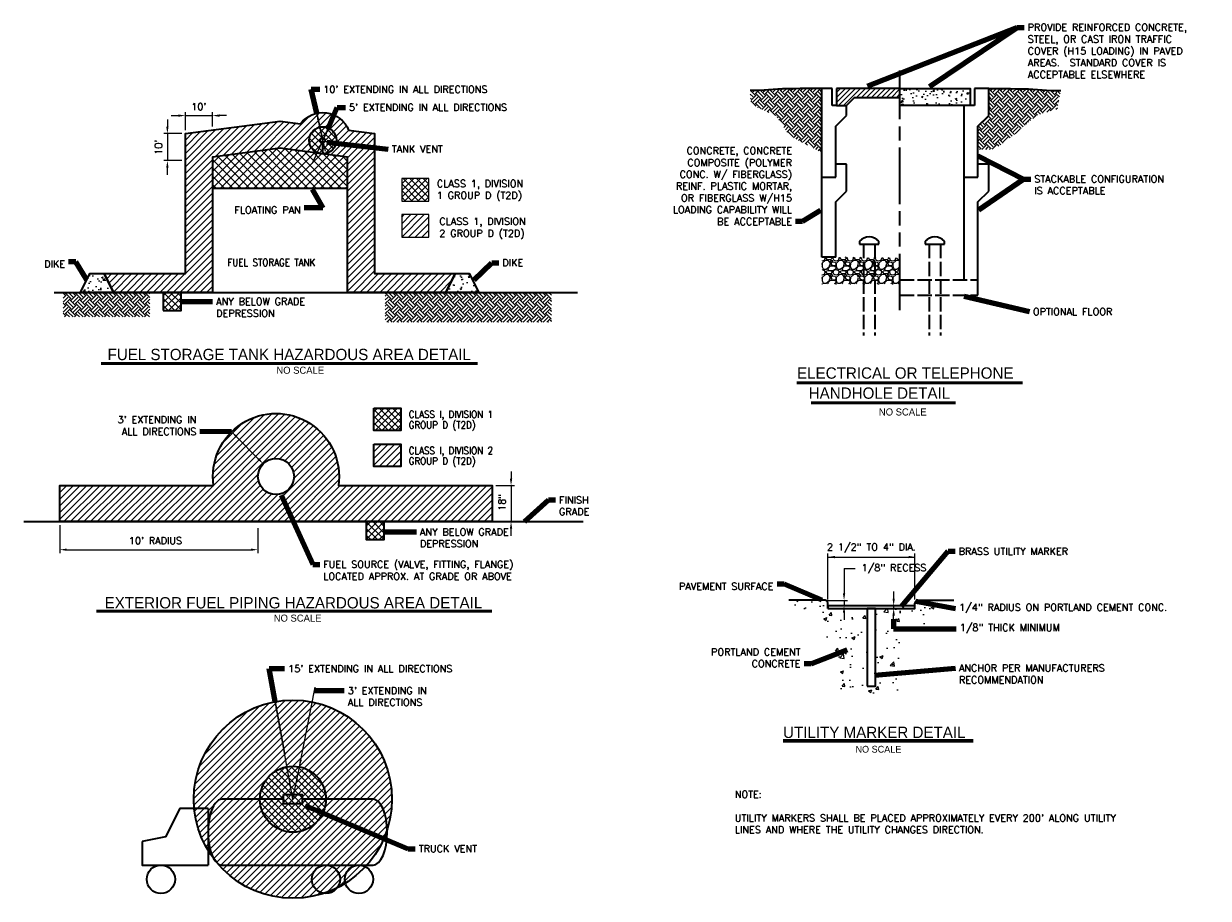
# Model space of a CAD drawing. Extents: x -193 to 792, y -125 to 171.
# Tile 2 of 4: x -193 to 58, y -16 to 170. Entities that reach past the tile are written whole.
import ezdxf
from ezdxf.enums import TextEntityAlignment as Align

# ---------------------------------------------------------------- set-up
doc = ezdxf.new("R2010")
doc.units = 0
doc.header["$MEASUREMENT"] = 0
doc.linetypes.add('ACAD_ISO02W100', pattern=[15, 12, -3])
doc.linetypes.add('ACAD_ISO09W100', pattern=[45, 24, -3, 6, -3, 6, -3])
doc.layers.get('Defpoints').update_dxf_attribs({"lineweight": 18})
for name, color, linetype, lineweight in [('E-Anno-Dims', 33, 'Continuous', 25), ('E-Anno-Patt', 152, 'Continuous', 18), ('E-Anno-Text', 53, 'Continuous', 25), ('E-Detl-Grph', 33, 'Continuous', 35)]:
    doc.layers.add(name, color=color, linetype=linetype, lineweight=lineweight)
doc.styles.add('NOTES', font='romans.shx')
doc.styles.add('Style-CHAR_FAST_FONT', font='CHAR_FAST_FONT.shx')
doc.styles.add('Style-FANCY', font='FANCY.shx')
doc.styles.add('Text', font='txt', dxfattribs={"height": 0.125})
doc.dimstyles.new('EARCH', dxfattribs={"dimtxt": 0.125, "dimasz": 0.125, "dimexe": 0.0625, "dimexo": 0.0625, "dimgap": 0.0625, "dimtad": 1, "dimdec": 4, "dimzin": 3, "dimdsep": 46, "dimlunit": 4, "dimtxsty": 'NOTES', "dimcen": 0.09, "dimclrd": 256, "dimclre": 256, "dimadec": 0, "dimazin": 0, "dimtfac": 0.75, "dimtdec": 4, "dimtmove": 1, "dimatfit": 3, "dimfxl": 0, "dimfrac": 1, "dimtolj": 1, "dimtzin": 3, "dimlwd": 18, "dimlwe": 18, "dimarcsym": 0})
pattern_1 = [(45, (0, 0), (2e-16, 2.12132), [1.5, -1.5]), (45, (-0.3977, 0.3977), (2e-16, 2.12132), [1.5, -1.5]), (45, (-0.7955, 0.7955), (2e-16, 2.12132), [1.5, -1.5]), (135, (-0.7955, 1.0607), (-2.12132, 4e-16), [1.5, -1.5]), (135, (-0.3977, 1.4584), (-2.12132, 4e-16), [1.5, -1.5]), (135, (1e-16, 1.8562), (-2.12132, 4e-16), [1.5, -1.5])]
pattern_2 = [(50, (0, 0), (3.5863, -0.31376), [0.375, -4.125]), (355, (0, 0), (-0.693757, 3.76096), [0.3, -3.3]), (100.4514, (0.299, -0.026), (2.892547, 3.4472), [0.3187, -3.50571]), (46.1842, (0, 1), (5.336205, -0.827595), [0.5625, -6.1875]), (96.6356, (0.4447, 0.931), (4.67331, 4.87059), [0.47805, -5.25856]), (351.1842, (0, 1), (4.67331, 4.87059), [0.45, -4.95]), (21, (0.5, 0.75), (2.984535, -2.013094), [0.375, -4.125]), (326, (0.5, 0.75), (1.216577, 3.62575), [0.3, -3.3]), (71.4514, (0.7487, 0.5822), (4.201113, 1.61265), [0.3187, -3.50571]), (37.5, (0, 0), (0.060799, 1.664469), [0, -3.26, 0, -3.35, 0, -3.3125]), (7.5, (0, 0), (1.315348, 1.972059), [0, -1.91, 0, -3.185, 0, -1.2625]), (327.5, (-1.115, 0), (2.669112, -0.112774), [0, -1.25, 0, -3.9, 0, -5.175]), (317.5, (-1.615, 0), (2.91593, 0.500525), [0, -1.625, 0, -2.59, 0, -3.675])]
pattern_3 = [(45, (0, 0), (-0.707107, 0.707107), []), (135, (0, 0), (-0.707107, -0.707107), [])]
pattern_4 = [(45, (0, 0), (-0.7071068, 0.7071068), [])]
pattern_5 = [(135, (0, 0), (-0.707107, -0.707107), [])]

# ---------------------------------------------------------------- blocks, each defined once
blk = doc.blocks.new('*D75')
at = {"layer": 'Defpoints'}
for p in [(-149.22, 83.19), (-149.22, 83.19), (-145.93, 79.89), (-142.51, 76.39)]:
    blk.add_point(p, dxfattribs=at)
at = {"layer": 'E-Anno-Dims', "lineweight": 18}
for p, q in [((-148.69, 83.72), (-148.69, 83.72)), ((-143.56, 77.46), (-148.17, 82.12)), ((-141.97, 76.92), (-141.97, 76.92))]:
    blk.add_line(p, q, dxfattribs=at)
at = {"layer": 'E-Anno-Dims', "lineweight": 18, "extrusion": (0, 0, -1)}
blk.add_solid([(148.34, 81.95), (149.22, 83.19), (147.99, 82.3)], dxfattribs=at)
at = {"layer": 'E-Anno-Dims', "lineweight": 18}
blk.add_solid([(-143.38, 77.63), (-142.51, 76.39), (-143.74, 77.28)], dxfattribs=at)
at = {"layer": 'E-Anno-Dims', "linetype": 'Continuous', "lineweight": 18, "insert": (-145.93, 79.89), "char_height": 1.5, "attachment_point": 5, "rotation": 314.6468, "style": 'Text'}
blk.add_mtext('\\Fromans.shx; ', dxfattribs=at)
blk = doc.blocks.new('*D95')
at = {"layer": 'Defpoints'}
for p in [(-8.79, 46.29), (-8.79, 45.72), (-8.78, 46.05), (-8.78, 45.72)]:
    blk.add_point(p, dxfattribs=at)
at = {"layer": 'E-Anno-Text', "lineweight": 18}
for p, q in [((-8.78, 49.29), (-8.78, 47.79)), ((-8.78, 46.29), (-8.78, 45.72)), ((-8.04, 46.29), (-8.03, 46.29)), ((-8.04, 45.72), (-8.03, 45.72)), ((-8.78, 42.72), (-8.78, 44.22))]:
    blk.add_line(p, q, dxfattribs=at)
blk.add_solid([(-8.53, 47.79), (-8.78, 46.29), (-9.03, 47.79)], dxfattribs=at)
at = {"layer": 'E-Anno-Text', "lineweight": 18, "extrusion": (0, 0, -1)}
blk.add_solid([(9.03, 44.22), (8.78, 45.72), (8.53, 44.22)], dxfattribs=at)
at = {"layer": 'E-Anno-Text', "linetype": 'Continuous', "lineweight": 18, "insert": (-10.53, 46.05), "char_height": 1.5, "attachment_point": 5, "rotation": 90, "style": 'Text'}
blk.add_mtext('\\Fromans.shx; ', dxfattribs=at)
blk = doc.blocks.new('*D96')
at = {"layer": 'E-Anno-Dims', "lineweight": 18}
for p, q in [((-134.85, 12.14), (-131.46, 29.02)), ((-136.22, 5.27), (-134.85, 12.14))]:
    blk.add_line(p, q, dxfattribs=at)
at = {"layer": 'E-Anno-Dims', "lineweight": 18, "extrusion": (0, 0, -1)}
blk.add_solid([(134.31, 13.56), (134.85, 12.14), (134.8, 13.66)], dxfattribs=at)
at = {"layer": 'E-Anno-Dims', "linetype": 'Continuous', "lineweight": 18, "insert": (-133.18, 29.36), "char_height": 1.5, "attachment_point": 4, "rotation": 78.6595, "style": 'Text'}
blk.add_mtext('\\Fromans.shx; ', dxfattribs=at)
blk = doc.blocks.new('*D97')
at = {"layer": 'E-Anno-Dims', "lineweight": 18}
for p, q in [((-136.22, 5.27), (-139.96, 25.96)), ((-139.96, 25.96), (-137.91, 14.65))]:
    blk.add_line(p, q, dxfattribs=at)
at = {"layer": 'E-Anno-Dims', "lineweight": 18, "extrusion": (0, 0, -1)}
blk.add_solid([(139.94, 24.44), (139.96, 25.96), (139.45, 24.53)], dxfattribs=at)
at = {"layer": 'E-Anno-Dims', "linetype": 'Continuous', "lineweight": 18, "insert": (-136.19, 14.96), "char_height": 1.5, "attachment_point": 4, "rotation": 280.2361, "style": 'Text'}
blk.add_mtext('\\Fromans.shx; ', dxfattribs=at)
blk = doc.blocks.new('*D99')
at = {"layer": 'E-Anno-Dims', "lineweight": 18}
for p, q in [((-128.68, 147.62), (-132.12, 140.11)), ((-129.88, 144.99), (-128.68, 147.62))]:
    blk.add_line(p, q, dxfattribs=at)
blk.add_solid([(-129.53, 146.36), (-128.68, 147.62), (-129.07, 146.16)], dxfattribs=at)
at = {"layer": 'E-Anno-Dims', "linetype": 'Continuous', "lineweight": 18, "insert": (-133.71, 140.83), "char_height": 1.5, "attachment_point": 4, "rotation": 65.4295, "style": 'Text'}
blk.add_mtext('\\Fromans.shx; ', dxfattribs=at)
blk = doc.blocks.new('*D100')
at = {"layer": 'E-Anno-Dims', "lineweight": 18}
for p, q in [((-129.88, 144.99), (-131.14, 150.75)), ((-131.14, 150.75), (-129.37, 142.68))]:
    blk.add_line(p, q, dxfattribs=at)
at = {"layer": 'E-Anno-Dims', "lineweight": 18, "extrusion": (0, 0, -1)}
blk.add_solid([(131.06, 149.23), (131.14, 150.75), (130.58, 149.34)], dxfattribs=at)
at = {"layer": 'E-Anno-Dims', "linetype": 'Continuous', "lineweight": 18, "insert": (-127.66, 143.05), "char_height": 1.5, "attachment_point": 4, "rotation": 282.3446, "style": 'Text'}
blk.add_mtext('\\Fromans.shx; ', dxfattribs=at)

msp = doc.modelspace()

# ---------------------------------------------------------------- hatches: boundary and pattern name
at = {"layer": 'E-Anno-Patt'}
h = msp.add_hatch(dxfattribs=at)
h.set_pattern_fill('EARTH', color=256, style=0)
h.set_pattern_definition(pattern_1)
edge = h.paths.add_edge_path(flags=16)
edge.add_line((-23.98745, 156.00188), (-31.41545, 155.93888))
edge.add_spline(control_points=[(-31.41545, 155.93888), (-34.00781, 155.9166), (-36.59127, 155.50415), (-39.18245, 155.53688), (-39.20194, 155.53712), (-39.22145, 155.53773), (-39.24095, 155.53838)], knot_values=[0, 0, 0, 0, 0.992531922, 0.992531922, 0.992531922, 1, 1, 1, 1], degree=3, periodic=0)
edge.add_line((-39.24095, 155.53838), (-39.04423, 152.61301))
edge.add_line((-39.04423, 152.61301), (-33.68053, 150.17182))
edge.add_line((-33.68053, 150.17182), (-30.95865, 146.00977))
edge.add_line((-30.95865, 146.00977), (-23.98745, 142.40104))
edge.add_line((-23.98745, 142.40104), (-23.98745, 156.00188))
h = msp.add_hatch(dxfattribs=at)
h.set_pattern_fill('ANSI31', color=256, style=0)
h.set_pattern_definition([(45, (0, 0), (-0.53033, 0.53033), [])])
h.paths.add_polyline_path([(-17.09645, 154.07138), (-7.44995, 154.07138), (-7.44995, 156.00188), (-20.90495, 156.00188), (-20.90495, 152.39138), (-18.77495, 152.39138)])
h = msp.add_hatch(dxfattribs=at)
h.set_pattern_fill('AR-CONC', color=256, style=0)
h.set_pattern_definition(pattern_2)
h.paths.add_polyline_path([(7.48255, 156.00188), (-7.44995, 156.00188), (-7.44995, 154.07138), (-7.44995, 152.39138), (7.48255, 152.39138)], flags=16)
h = msp.add_hatch(dxfattribs=at)
h.set_pattern_fill('EARTH', color=256, style=0)
h.set_pattern_definition(pattern_1)
edge = h.paths.add_edge_path(flags=16)
edge.add_spline(control_points=[(26.64655, 155.53838), (26.62656, 155.53772), (26.60655, 155.5371), (26.58655, 155.53688), (23.99536, 155.50755), (21.41192, 155.9166), (18.81955, 155.93888)], knot_values=[0, 0, 0, 0, 0.007657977, 0.007657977, 0.007657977, 1, 1, 1, 1], degree=3, periodic=0)
edge.add_line((18.81955, 155.93888), (11.39155, 156.00188))
edge.add_line((11.39155, 156.00188), (11.39155, 150.28538))
edge.add_line((11.39155, 150.28538), (9.08605, 147.97988))
edge.add_line((9.08605, 147.97988), (9.08605, 143.0414))
edge.add_line((9.08605, 143.0414), (12.70008, 143.11367))
edge.add_line((12.70008, 143.11367), (16.67573, 146.11355))
edge.add_line((16.67573, 146.11355), (21.55152, 150.3134))
edge.add_line((21.55152, 150.3134), (25.90222, 151.66335))
edge.add_line((25.90222, 151.66335), (26.64655, 155.53838))
h = msp.add_hatch(dxfattribs=at)
h.set_pattern_fill('ANSI31', color=256, style=0)
h.set_pattern_definition(pattern_4)
h.paths.add_polyline_path([(-124.39482, 147.15513), (-118.87507, 146.41913), (-118.87507, 116.72838), (-101.80082, 116.72838), (-103.80082, 112.72838), (-124.60907, 112.72838), (-124.60907, 141.39875), (-138.94432, 143.31013), (-153.27957, 141.39875), (-153.27957, 112.72838), (-174.25632, 112.72838), (-176.25632, 116.72838), (-159.01357, 116.72838), (-159.01357, 146.41913), (-138.94432, 149.095), (-134.60767, 148.51684, -0.587905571), (-124.39488, 147.15508)], flags=16)
h = msp.add_hatch(dxfattribs=at)
h.set_pattern_fill('ANSI31', color=256, style=0)
h.set_pattern_definition(pattern_5)
h.paths.add_polyline_path([(-132.77264, 144.99406, 1), (-126.98776, 144.99406, 1)])
h = msp.add_hatch(dxfattribs=at)
h.set_pattern_fill('ANSI37', color=256, style=0)
h.set_pattern_definition([(45, (0, 0), (-0.8838835, 0.8838835), []), (135, (0, 0), (-0.8838835, -0.8838835), [])])
h.paths.add_polyline_path([(-129.88061, 142.10163, -0.066301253), (-130.63764, 142.20257), (-138.94432, 143.31013), (-153.27957, 141.39875), (-153.27957, 134.82225), (-124.60907, 134.82225), (-124.60907, 141.39875)])
h = msp.add_hatch(dxfattribs=at)
h.set_pattern_fill('NET', color=256, style=0)
h.set_pattern_definition(pattern_3)
h.paths.add_polyline_path([(-107.40682, 136.89313), (-113.14095, 136.89313), (-113.14095, 132.11475), (-107.40682, 132.11475)])
h = msp.add_hatch(dxfattribs=at)
h.set_pattern_fill('ANSI31', color=256, style=0)
h.set_pattern_definition(pattern_4)
h.paths.add_polyline_path([(-107.40682, 129.24775), (-113.14095, 129.24775), (-113.14095, 124.46938), (-107.40682, 124.46938)])
h = msp.add_hatch(dxfattribs=at)
h.set_pattern_fill('GRAVEL', color=256, style=0)
h.set_pattern_definition([(228.0128, (2.16, 3), (-23.9999947, -27.00000402), [0.40361, -39.957264]), (184.9697, (1.89, 2.7), (36.00000315, 2.99997392), [0.692604, -68.567775]), (132.5104, (1.2, 2.64), (29.99997216, -33.00002602), [0.488364, -48.348096]), (267.2737, (0.03, 1.89), (2.99998805, 60.00000088), [0.630714, -62.440674]), (292.8337, (0, 1.26), (-15.00002972, 35.99998924), [0.618465, -61.22812]), (357.2737, (0.24, 0.69), (-60.00000088, 2.99998805), [0.630714, -62.440674]), (37.6942, (0.87, 0.66), (-39.00002204, -29.99997122), [0.834087, -82.574547]), (72.2553, (1.53, 1.17), (21.00003229, 65.99998869), [0.787464, -77.958963]), (121.4296, (1.77, 1.92), (-24.0000247, 38.99998511), [0.63285, -62.65222]), (175.2364, (1.44, 2.46), (33.00000284, -2.9999746), [0.722496, -35.40229]), (222.3974, (0.72, 2.52), (-36.00002205, -32.999976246), [0.934344, -92.500125]), (138.8141, (3, 1.86), (-21.00000884, 17.99999194), [0.318903, -31.57153]), (171.4692, (2.76, 2.07), (38.99999485, -6.00002373), [0.60671, -60.064533]), (225, (2.16, 2.16), (-3e-16, -3), [0.42426, -3.818376]), (203.1986, (1.95, 2.52), (14.9999992, 6.000004), [0.228474, -22.618845]), (291.8014, (1.74, 2.43), (-2.9999997, 9.0000008), [0.32311, -15.832386]), (30.9638, (1.86, 2.13), (8.999994, 6.0000075), [0.52479, -16.96807]), (161.5651, (2.31, 2.4), (6.000001, -2.999995), [0.37947, -9.10736]), (16.3895, (0, 2.43), (30.0000066, 8.99997813), [0.5316, -52.628535]), (70.3462, (0.51, 2.58), (-11.99998574, -33.0000064), [0.445983, -44.152224]), (293.1986, (2.31, 3), (-6.000004, 14.9999992), [0.456945, -22.390374]), (343.6105, (2.49, 2.58), (-30.0000066, 8.99997813), [0.5316, -52.628535]), (339.444, (0, 0.57), (-15.0000055, 5.999988), [0.51264, -25.11937]), (294.7751, (0.48, 0.39), (-14.99997657, 33.00001027), [0.429534, -42.52393]), (66.8014, (2.34, 0), (6.000004, 14.9999992), [0.456945, -22.390374]), (17.354, (2.52, 0.42), (-39.00000606, -11.9999835), [0.502893, -49.78627]), (69.444, (0.87, 0), (-5.999988, -15.0000055), [0.25632, -25.37569]), (101.3099, (2.16, 0), (-2.999993, 12.0000023), [0.15297, -15.14409]), (165.9638, (2.13, 0.15), (9.0000016, -2.999994), [0.618465, -11.75085]), (186.009, (1.53, 0.3), (29.99999925, 2.99999795), [0.57315, -56.74177]), (303.6901, (1.86, 1.86), (-3.000004, 5.9999987), [0.432666, -10.38399]), (353.1572, (2.1, 1.5), (50.9999981, -6.00002399), [0.75538, -74.78269]), (60.9454, (2.85, 1.41), (-12.0000001, -21.00000115), [0.30887, -30.57802]), (90, (3, 1.68), (-3, 3), [0.18, -2.82]), (120.2564, (1.47, 0.39), (11.99998466, -21.00000737), [0.41677, -41.26056]), (48.0128, (1.26, 0.75), (23.9999947, 27.00000402), [0.807216, -39.553656]), (0, (1.8, 1.35), (3, 3), [0.78, -2.22]), (325.3048, (2.58, 1.35), (-29.99998278, 21.00002583), [0.47434, -46.95982]), (254.0546, (2.97, 1.08), (-2.9999997, -12.0000004), [0.436806, -21.403524]), (207.646, (2.85, 0.66), (-56.99998742, -30.00002314), [0.711195, -70.40842]), (175.4261, (2.22, 0.33), (-39.00000167, 2.9999844), [0.752397, -74.48722])])
h.paths.add_polyline_path([(-15.18545, 120.18257), (-21.08045, 120.24338), (-23.98745, 120.24338), (-23.98745, 114.54969), (-15.18545, 114.54969)], flags=16)
h.paths.add_polyline_path([(-12.78545, 120.15782), (-15.18545, 120.18257), (-15.18545, 114.54969), (-12.78545, 114.54969)], flags=16)
h.paths.add_polyline_path([(-7.44995, 120.10279), (-12.78545, 120.15782), (-12.78545, 114.54969), (-7.44995, 114.54969)], flags=16)
h = msp.add_hatch(dxfattribs=at)
h.set_pattern_fill('AR-CONC', color=256, style=0)
h.set_pattern_definition(pattern_2)
h.paths.add_polyline_path([(-176.25632, 116.72838), (-179.25632, 116.72838), (-181.25632, 112.72838), (-174.25632, 112.72838)], flags=16)
h = msp.add_hatch(dxfattribs=at)
h.set_pattern_fill('AR-CONC', color=256, style=0)
h.set_pattern_definition(pattern_2)
h.paths.add_polyline_path([(-98.80082, 116.72838), (-101.80082, 116.72838), (-103.80082, 112.72838), (-96.80082, 112.72838)], flags=16)
h = msp.add_hatch(dxfattribs=at)
h.set_pattern_fill('EARTH', color=256, style=0)
h.set_pattern_definition(pattern_1)
h.paths.add_polyline_path([(-166.55284, 112.72838), (-174.25632, 112.72838), (-181.25632, 112.72838), (-184.95037, 112.72838), (-184.95037, 107.53594), (-166.55284, 107.53594)], flags=16)
h = msp.add_hatch(dxfattribs=at)
h.set_pattern_fill('NET', color=256, style=0)
h.set_pattern_definition(pattern_3)
h.paths.add_polyline_path([(-163.7592, 112.72838), (-163.71877, 108.9817), (-163.64282, 108.90563), (-159.93645, 108.90563), (-159.93645, 112.72838)], flags=16)
h = msp.add_hatch(dxfattribs=at)
h.set_pattern_fill('EARTH', color=256, style=0)
h.set_pattern_definition(pattern_1)
h.paths.add_polyline_path([(-81.3818, 112.72838), (-116.61356, 112.72838), (-116.61356, 106.42292), (-81.3818, 106.42292)], flags=16)
h = msp.add_hatch(dxfattribs=at)
h.set_pattern_fill('NET', color=256, style=0)
h.set_pattern_definition(pattern_3)
h.paths.add_polyline_path([(-113.29682, 83.44363), (-113.29682, 88.222), (-119.03082, 88.222), (-119.03082, 83.44363)])
h = msp.add_hatch(dxfattribs=at)
h.set_pattern_fill('ANSI31', color=256, style=0)
h.set_pattern_definition([(225, (0, 0), (0.707107, -0.707107), [])])
h.paths.add_polyline_path([(-153.04438, 71.77613, -1.154699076), (-126.55982, 71.77613), (-93.92945, 71.77613), (-93.92945, 64.13063), (-185.6747, 64.13063), (-185.6747, 71.77613)])
h.paths.add_polyline_path([(-143.6248, 73.68745, 1), (-135.97936, 73.68745, 1)], flags=16)
h = msp.add_hatch(dxfattribs=at)
h.set_pattern_fill('ANSI31', color=256, style=0)
h.set_pattern_definition(pattern_4)
h.paths.add_polyline_path([(-113.29682, 75.79813), (-113.29682, 80.57663), (-119.03082, 80.57663), (-119.03082, 75.79813)])
h = msp.add_hatch(dxfattribs=at)
h.set_pattern_fill('NET', color=256, style=0)
h.set_pattern_definition(pattern_3)
h.paths.add_polyline_path([(-116.86582, 60.308), (-116.86582, 64.13063), (-120.68845, 64.13063), (-120.68845, 60.308)])
h = msp.add_hatch(dxfattribs=at)
h.set_pattern_fill('AR-CONC', color=256, style=0)
h.set_pattern_definition([(50, (-180.2787, 58.078), (7.1726, -0.62752), [0.75, -8.25]), (355, (-180.279, 58.078), (-1.3875, 7.52192), [0.6, -6.6]), (100.4514, (-179.681, 58.026), (5.7851, 6.8944), [0.6374, -7.01142]), (46.184, (-180.279, 60.078), (10.6724, -1.6552), [1.125, -12.375]), (96.6356, (-179.389, 59.94), (9.3466, 9.7412), [0.9561, -10.5171]), (351.184, (-180.279, 60.078), (9.3466, 9.7412), [0.9, -9.9]), (21, (-179.2787, 59.578), (5.96907, -4.02619), [0.75, -8.25]), (326, (-179.279, 59.578), (2.43315, 7.2515), [0.6, -6.6]), (71.4514, (-178.781, 59.243), (8.40223, 3.2253), [0.6374, -7.01142]), (37.5, (-180.2787, 58.0782), (0.1216, 3.32894), [0, -6.52, 0, -6.7, 0, -6.625]), (7.5, (-180.2787, 58.0782), (2.630695, 3.94412), [0, -3.82, 0, -6.37, 0, -2.525]), (327.5, (-182.5087, 58.0782), (5.338224, -0.22555), [0, -2.5, 0, -7.8, 0, -10.35]), (317.5, (-183.5087, 58.078), (5.83186, 1.00105), [0, -3.25, 0, -5.18, 0, -7.35])])
h.paths.add_polyline_path([(-7.61775, 38.37365), (-4.06756, 40.94703), (-3.52953, 41.42833), (-8.79362, 41.42833), (-8.79362, 44.09562), (-8.87013, 44.08118), (-8.9452, 44.03932), (-9.01882, 43.95847), (-9.05491, 43.90939), (-8.79362, 45.71533), (-9.15362, 45.71533), (-12.63812, 45.71533), (-12.63812, 29.25883), (-14.37062, 29.25883), (-14.37062, 45.71533), (-19.2175, 45.71533), (-19.03983, 44.48834), (-19.08313, 44.54464), (-19.16109, 44.62403), (-19.23327, 44.66301), (-19.30112, 44.67312), (-19.37763, 44.65868), (-19.4527, 44.61682), (-19.52632, 44.53597), (-19.56241, 44.48689), (-19.38467, 45.71533), (-22.74362, 45.71533), (-22.74362, 46.87033, 0.414074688), (-23.32112, 47.44783), (-24.01531, 47.44783), (-24.01562, 47.44183), (-24.01707, 47.44783), (-30.99812, 47.44783), (-21.46352, 38.28492), (-20.48721, 28.34635), (-7.70651, 27.45898)], flags=16)
h.paths.add_polyline_path([(1.74984, 45.69283), (-2.45912, 45.69283), (-4.10442, 47.27064, 0.193219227), (-4.26512, 46.87229), (-4.26512, 45.71533), (-8.79362, 45.71533), (-8.53233, 43.91084), (-8.57563, 43.96714), (-8.65359, 44.04653), (-8.72577, 44.08551), (-8.79362, 44.09562), (-8.79362, 41.42833), (-3.52953, 41.42833), (-2.38122, 42.45556)], flags=16)
h.paths.add_polyline_path([(3.98938, 47.44783), (-3.68958, 47.44783, 0.203732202), (-4.10442, 47.27064), (-2.45912, 45.69283), (1.74984, 45.69283)], flags=16)
h = msp.add_hatch(dxfattribs=at)
h.set_pattern_fill('ANSI31', color=256, style=0)
h.set_pattern_definition(pattern_4)
h.paths.add_polyline_path([(-157.24562, 5.273, 1), (-115.19803, 5.273, 1)])
h = msp.add_hatch(dxfattribs=at)
h.set_pattern_fill('ANSI31', color=256, style=0)
h.set_pattern_definition(pattern_5)
h.paths.add_polyline_path([(-143.22182, 5.273, 1), (-129.22182, 5.273, 1)])

# ---------------------------------------------------------------- linework, layer by layer
for points in [[(-113.14095, 132.11475), (-107.40682, 132.11475), (-107.40682, 136.89313), (-113.14095, 136.89313)], [(-113.14095, 124.46938), (-107.40682, 124.46938), (-107.40682, 129.24775), (-113.14095, 129.24775)]]:
    msp.add_3dface(points)
at = {"layer": 'Defpoints'}
for p in [(-156.16025, 150.24175), (-153.27957, 150.24175), (-159.01357, 146.41913), (-159.01357, 146.41913), (-153.27957, 147.18528), (-162.8362, 143.51994), (-162.8362, 140.68713), (-159.01357, 140.68713), (-93.92945, 71.77613), (-89.94232, 68.20756), (-185.6747, 64.13063), (-143.62482, 63.52288), (-93.92945, 64.13063), (-89.94232, 64.13063), (-165.36651, 58.18138), (-143.62482, 58.18138), (-13.50437, 56.61583), (-4.26512, 56.61583), (-18.75135, 51.07125), (-23.82894, 47.44011), (-22.74362, 46.87033), (-19.30683, 46.29283), (-19.30112, 46.29283), (-4.26512, 46.87033)]:
    msp.add_point(p, dxfattribs=at)
at = {"layer": 'E-Anno-Dims', "lineweight": 18}
for p, q in [((-159.01357, 147.16913), (-159.01357, 150.99175)), ((-153.27957, 147.93528), (-153.27957, 150.99175)), ((-162.8362, 149.41913), (-162.8362, 147.91913)), ((-162.01357, 150.24175), (-160.51357, 150.24175)), ((-159.01357, 150.24175), (-153.27957, 150.24175)), ((-150.27957, 150.24175), (-151.77957, 150.24175)), ((-159.76357, 146.41913), (-163.5862, 146.41913)), ((-162.8362, 146.41913), (-162.8362, 140.68713)), ((-159.76357, 140.68713), (-163.5862, 140.68713)), ((-162.8362, 137.68713), (-162.8362, 139.18713)), ((-89.94232, 74.77613), (-89.94232, 73.27613)), ((-93.17945, 71.77613), (-89.19232, 71.77613)), ((-89.94232, 71.77613), (-89.94232, 64.13063)), ((-185.6747, 63.38063), (-185.6747, 57.43138)), ((-93.17945, 64.13063), (-89.19232, 64.13063)), ((-143.62482, 62.77288), (-143.62482, 57.43138)), ((-89.94232, 61.13063), (-89.94232, 62.63063)), ((-184.1747, 58.18138), (-145.12482, 58.18138)), ((-22.74362, 47.62033), (-22.74362, 57.36583)), ((-22.74362, 56.61583), (-4.26512, 56.61583)), ((-4.26512, 47.62033), (-4.26512, 57.36583)), ((-19.30683, 54.20087), (-19.30683, 48.94011)), ((-19.30683, 54.20087), (-16.94261, 54.20087)), ((-23.07894, 47.44011), (-18.55683, 47.44011)), ((-19.30683, 47.44011), (-19.30683, 46.29283)), ((-19.30683, 44.79283), (-19.30683, 43.29283))]:
    msp.add_line(p, q, dxfattribs=at)
at = {"layer": 'E-Anno-Dims', "lineweight": 18, "extrusion": (0, 0, -1)}
for points in [[(160.51357, 150.49175), (159.01357, 150.24175), (160.51357, 149.99175)], [(163.0862, 139.18713), (162.8362, 140.68713), (162.5862, 139.18713)], [(90.19232, 62.63063), (89.94232, 64.13063), (89.69232, 62.63063)], [(145.12482, 58.43138), (143.62482, 58.18138), (145.12482, 57.93138)], [(5.61936, 56.86583), (4.11936, 56.61583), (5.61936, 56.36583)], [(19.55683, 44.79283), (19.30683, 46.29283), (19.05683, 44.79283)]]:
    msp.add_solid(points, dxfattribs=at)
at = {"layer": 'E-Anno-Dims', "lineweight": 18}
for points in [[(-151.77957, 149.99175), (-153.27957, 150.24175), (-151.77957, 150.49175)], [(-162.5862, 147.91913), (-162.8362, 146.41913), (-163.0862, 147.91913)], [(-89.69232, 73.27613), (-89.94232, 71.77613), (-90.19232, 73.27613)], [(-184.1747, 57.93138), (-185.6747, 58.18138), (-184.1747, 58.43138)], [(-21.24362, 56.36583), (-22.74362, 56.61583), (-21.24362, 56.86583)], [(-19.05683, 48.94011), (-19.30683, 47.44011), (-19.55683, 48.94011)]]:
    msp.add_solid(points, dxfattribs=at)
at = {"layer": 'E-Anno-Text', "lineweight": 50}
for p, q in [((-176.88792, 97.69145), (-97.09295, 97.69145)), ((-29.33693, 93.54898), (18.54586, 93.54898)), ((-26.28775, 89.29523), (4.32679, 89.29523)), ((-177.84786, 45.12122), (-94.046, 45.12122))]:
    msp.add_line(p, q, dxfattribs=at)
at = {"layer": 'E-Anno-Text', "lineweight": 18}
msp.add_line((-20.05112, 46.29283), (-20.05683, 46.29283), dxfattribs=at)
at = {"layer": 'E-Anno-Text', "lineweight": 60}
msp.add_line((-32.23743, 17.62994), (8.0992, 17.62994), dxfattribs=at)
at = {"layer": 'E-Detl-Grph', "linetype": 'ACAD_ISO09W100', "ltscale": 0.5}
msp.add_line((-7.44995, 108.95438), (-7.44995, 159.81188), dxfattribs=at)
at = {"layer": 'E-Detl-Grph'}
for p, q in [((-21.85745, 156.00188), (-23.98745, 156.00188)), ((-23.98745, 120.24338), (-23.98745, 156.00188)), ((-21.85745, 152.39138), (-21.85745, 156.00188)), ((11.39155, 156.00188), (8.38405, 156.00188)), ((8.38405, 156.00188), (8.38405, 152.39138)), ((11.39155, 150.28538), (11.39155, 156.00188)), ((-20.90495, 152.39138), (-21.85745, 152.39138)), ((-18.77495, 150.28538), (-18.77495, 152.39138)), ((6.17905, 115.39388), (6.17905, 152.39138)), ((8.38405, 152.39138), (7.03105, 152.39138)), ((-21.08045, 147.97988), (-18.77495, 150.28538)), ((9.08605, 147.97988), (11.39155, 150.28538)), ((-21.08045, 137.15138), (-21.08045, 147.97988)), ((9.08605, 141.67688), (9.08605, 147.97988)), ((-129.8802, 142.10163), (-129.8802, 144.50388)), ((9.08605, 137.15138), (9.08605, 141.66788)), ((-18.77495, 139.95938), (-21.08045, 139.95938)), ((-18.77495, 134.24288), (-18.77495, 139.95938)), ((11.39155, 139.95938), (9.08605, 139.95938)), ((11.39155, 134.24288), (11.39155, 139.95938)), ((-23.98745, 137.15138), (-21.08045, 137.15138)), ((6.17905, 137.15138), (9.08605, 137.15138)), ((-153.27957, 134.82225), (-124.60907, 134.82225)), ((-21.08045, 131.93738), (-18.77495, 134.24288)), ((9.08605, 131.93738), (11.39155, 134.24288)), ((-21.08045, 120.24338), (-21.08045, 131.93738)), ((9.08605, 112.18538), (9.08605, 131.93738)), ((-16.04045, 123.61238), (-16.04045, 122.97338)), ((-11.93045, 122.97338), (-11.93045, 123.61238)), ((-2.08895, 123.61238), (-2.08895, 122.97338)), ((2.02255, 122.97338), (2.02255, 123.61238)), ((-16.04045, 122.97338), (-11.93045, 122.97338)), ((-2.08895, 122.97338), (2.02255, 122.97338)), ((-21.08045, 120.24338), (-23.98745, 120.24338)), ((-186.8777, 112.72838), (-75.86945, 112.72838)), ((-163.7592, 112.72838), (-163.71795, 108.90563)), ((-193.3202, 64.13063), (-74.65145, 64.13063)), ((-23.32112, 47.44783), (-30.99812, 47.44783)), ((-22.74362, 45.71533), (-22.74362, 46.87033)), ((-4.26512, 45.71533), (-4.26512, 46.87033)), ((-3.68762, 47.44783), (3.98938, 47.44783)), ((-154.22182, 3.273), (-154.22182, -8.727))]:
    msp.add_line(p, q, dxfattribs=at)
at = {"layer": 'E-Detl-Grph', "linetype": 'ACAD_ISO02W100', "ltscale": 0.25}
for p, q in [((-15.18545, 122.97338), (-15.18545, 103.62938)), ((-12.78545, 122.97338), (-12.78545, 103.62938)), ((-1.23395, 122.97338), (-1.23395, 103.62938)), ((1.16605, 122.97338), (1.16605, 103.62938)), ((-7.44995, 115.39388), (9.08605, 115.39388)), ((-7.44995, 112.18538), (9.08605, 112.18538))]:
    msp.add_line(p, q, dxfattribs=at)
at = {"layer": 'E-Detl-Grph', "flags": 128}
msp.add_lwpolyline([(-20.90495, 156.00188), (-20.90495, 152.39138), (-18.77495, 152.39138), (-17.09645, 154.07138), (-7.44995, 154.07138), (-7.44995, 156.00188)], close=True, dxfattribs=at)
for points in [[(-124.39482, 147.15513), (-118.87507, 146.41913), (-118.87507, 116.72838), (-101.80082, 116.72838), (-103.80082, 112.72838), (-124.60907, 112.72838), (-124.60907, 141.39875), (-138.94432, 143.31013), (-153.27957, 141.39875), (-153.27957, 112.72838), (-174.25632, 112.72838), (-176.25632, 116.72838), (-159.01357, 116.72838), (-159.01357, 146.41913), (-138.94432, 149.095), (-134.60767, 148.51684, -0.587905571), (-124.39488, 147.15508)], [(-153.04437, 71.77609, -1.154700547), (-126.55982, 71.77613), (-93.92945, 71.77613), (-93.92945, 64.13063), (-185.6747, 64.13063), (-185.6747, 71.77613), (-153.04432, 71.77613)]]:
    msp.add_lwpolyline(points, format="xyb", dxfattribs=at)
for points in [[(-163.71795, 108.90563), (-159.93645, 108.90563), (-159.93645, 112.72838), (-163.7592, 112.72838)], [(-138.22182, 5.273), (-151.22182, 5.273)], [(-119.22182, 5.273), (-134.22182, 5.273)], [(-154.22182, 3.273), (-160.22182, 3.273), (-163.22182, -2.727), (-168.22182, -3.727)], [(-168.22182, -3.727), (-168.22182, -8.727), (-154.22182, -8.727)], [(-151.22182, -8.727), (-119.22182, -8.727)]]:
    msp.add_lwpolyline(points, dxfattribs=at)
at = {"layer": 'E-Detl-Grph'}
for centre, radius in [((-129.8802, 144.99406), 2.89244), ((-129.8802, 144.99413), 0.49025), ((-139.80208, 73.68745), 3.82272), ((-136.22182, 5.273), 21.0238), ((-136.22182, 5.273), 7), ((-164.22182, -11.727), 3), ((-129.22182, -11.727), 3), ((-122.22182, -11.727), 3)]:
    msp.add_circle(centre, radius, dxfattribs=at)
for centre, radius, start, end in [((-13.98527, 121.74144), 2.77912, 42.3021056, 137.6978917), ((-0.03352, 121.74144), 2.77912, 42.3021056, 137.6978917), ((-23.32125, 46.87019), 0.57764, 0.013584, 89.986416), ((-3.6886, 46.87131), 0.57652, 89.902564, 180.097436)]:
    msp.add_arc(centre, radius, start, end, dxfattribs=at)
for centre, start_param, end_param in [((-151.22182, -1.727), 0, 3.141592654), ((-119.22182, -1.727), 3.141592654, 6.283185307)]:
    msp.add_ellipse(centre, major_axis=(0, 7), ratio=0.428571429, start_param=start_param, end_param=end_param, dxfattribs=at)
for points, knots in [([(-23.98745, 156.00188), (-26.46345, 155.98137), (-28.93945, 155.96016), (-31.41545, 155.93888), (-34.00781, 155.9166), (-36.59127, 155.50415), (-39.18245, 155.53688), (-39.20194, 155.53712), (-39.22145, 155.53773), (-39.24095, 155.53838)], [0, 0, 0, 0, 0.486646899, 0.486646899, 0.486646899, 0.996166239, 0.996166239, 0.996166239, 1, 1, 1, 1]), ([(11.39155, 156.00188), (13.86756, 155.98137), (16.34356, 155.96016), (18.81955, 155.93888), (21.41192, 155.9166), (23.99536, 155.50755), (26.58655, 155.53688), (26.60655, 155.5371), (26.62656, 155.53772), (26.64655, 155.53838)], [0, 0, 0, 0, 0.486599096, 0.486599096, 0.486599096, 0.996068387, 0.996068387, 0.996068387, 1, 1, 1, 1])]:
    msp.add_open_spline(points, degree=3, knots=knots, dxfattribs=at)
for points in [[(-7.44995, 156.00188), (7.48255, 156.00188), (7.48255, 152.39138), (-7.44995, 152.39138)], [(-181.25632, 112.72838), (-179.25632, 116.72838), (-176.25632, 116.72838), (-174.25632, 112.72838)], [(-103.80082, 112.72838), (-101.80082, 116.72838), (-98.80082, 116.72838), (-96.80082, 112.72838)], [(-119.03082, 88.222), (-113.29682, 88.222), (-113.29682, 83.44363), (-119.03082, 83.44363)], [(-119.03082, 80.57663), (-113.29682, 80.57663), (-113.29682, 75.79813), (-119.03082, 75.79813)], [(-120.68845, 64.13063), (-120.68845, 60.308), (-116.86582, 60.308), (-116.86582, 64.13063)], [(-22.74362, 45.71533), (-4.26512, 45.71533), (-4.26512, 46.29283), (-22.74362, 46.29283)], [(-14.37062, 29.25883), (-12.63812, 29.25883), (-12.63812, 45.71533), (-14.37062, 45.71533)], [(-138.22182, 6.273), (-134.22182, 6.273), (-134.22182, 4.273), (-138.22182, 4.273)]]:
    msp.add_3dface(points, dxfattribs=at)

# ---------------------------------------------------------------- texts
at = {"layer": 'E-Anno-Dims', "lineweight": 35, "char_height": 1.5, "attachment_point": 5, "style": 'Text'}
for s, insert in [("\\Fromans.shx;10'", (-156.16025, 152.13461)), ('\\Fromans.shx;2 1/2" TO 4" DIA.', (-13.50437, 58.50869)), ('\\Fromans.shx;1/8" RECESS^J', (-8.69944, 54.09761))]:
    msp.add_mtext(s, dxfattribs=dict(at, insert=insert))
at = {"layer": 'E-Anno-Dims', "lineweight": 35, "insert": (-164.72906, 143.51994), "char_height": 1.5, "attachment_point": 5, "rotation": 90, "style": 'Text'}
msp.add_mtext("\\Fromans.shx;10'", dxfattribs=at)
at = {"layer": 'E-Anno-Dims', "linetype": 'Continuous', "lineweight": 35, "insert": (-91.83518, 68.20756), "char_height": 1.5, "attachment_point": 5, "rotation": 90, "style": 'Text'}
msp.add_mtext('\\Fromans.shx;18"', dxfattribs=at)
at = {"layer": 'E-Anno-Dims', "linetype": 'Continuous', "lineweight": 35, "insert": (-165.36651, 60.07423), "char_height": 1.5, "attachment_point": 5, "style": 'Text'}
msp.add_mtext("\\Fromans.shx;10' RADIUS", dxfattribs=at)
at = {"layer": 'E-Anno-Text', "style": 'NOTES', "width": 0.9}
for s, p in [('FUEL STORAGE TANK', (-150.09982, 119.0935)), ('CLASS I, DIVISION 1', (-111.64807, 86.9005)), ('GROUP D (T2D)', (-111.64807, 84.65413)), ('CLASS I, DIVISION 2', (-111.64807, 79.21175)), ('GROUP D (T2D)', (-111.64807, 76.96538))]:
    msp.add_text(s, height=1.5, dxfattribs=at).set_placement(p, align=Align.MIDDLE_LEFT)
at = {"layer": 'E-Anno-Text', "lineweight": 50, "style": 'Style-FANCY', "width": 1.000469}
for s, p in [('FUEL STORAGE TANK HAZARDOUS AREA DETAIL', (-136.99119, 99.5852)), ('EXTERIOR FUEL PIPING HAZARDOUS AREA DETAIL', (-136.09981, 46.92759))]:
    msp.add_text(s, height=2.4, dxfattribs=at).set_placement(p, align=Align.MIDDLE_CENTER)
at = {"layer": 'E-Anno-Text', "lineweight": 25, "style": 'Style-FANCY'}
for height, p in [(1.496375, (-139.71667, 96.24189)), (1.496375, (-140.27573, 43.67178)), (1.44, (-16.88343, 15.86144))]:
    msp.add_text('NO SCALE', height=height, dxfattribs=at).set_placement(p, align=Align.MIDDLE_LEFT)
at = {"layer": 'E-Anno-Text', "lineweight": 50}
for s, height, style, p in [('ELECTRICAL OR TELEPHONE', 2.4047498, 'Style-FANCY', (-29.27931, 95.64436)), ('    HANDHOLE DETAIL', 2.4047498, 'Style-FANCY', (-30.38118, 91.39061)), ('NO SCALE', 1.497384, 'Style-FANCY', (-11.91656, 87.38892)), ('UTILITY MARKER DETAIL', 2.400003, 'Style-CHAR_FAST_FONT', (-32.24643, 19.44345))]:
    msp.add_text(s, height=height, dxfattribs=dict(at, style=style)).set_placement(p, align=Align.MIDDLE_LEFT)
at = {"layer": 'E-Anno-Text', "char_height": 1.5, "style": 'NOTES'}
for s, insert, attachment_point in [('PROVIDE REINFORCED CONCRETE,\\PSTEEL, OR CAST IRON TRAFFIC\\PCOVER (H15 LOADING) IN PAVED\\PAREAS.  STANDARD COVER IS\\PACCEPTABLE ELSEWHERE', (19.66237, 169.70677), 1), ('CONCRETE, CONCRETE\\PCOMPOSITE (POLYMER\\PCONC. W/ FIBERGLASS)\\PREINF. PLASTIC MORTAR,\\POR FIBERGLASS W/H15\\PLOADING CAPABILITY WILL\\PBE ACCEPTABLE', (-30.35445, 127.02993), 9), ('STACKABLE CONFIGURATION\\PIS ACCEPTABLE', (21.04298, 137.54624), 1), ('ANY BELOW GRADE\\PDEPRESSION', (-152.4967, 111.567), 1), ("3' EXTENDING IN\\PALL DIRECTIONS", (-156.6982, 82.49425), 9), ('FINISH\\PGRADE', (-79.76674, 69.47943), 1), ('ANY BELOW GRADE\\PDEPRESSION', (-109.27183, 62.70938), 1), ('FUEL SOURCE (VALVE, FITTING, FLANGE)\\PLOCATED APPROX. AT GRADE OR ABOVE', (-129.76724, 55.8074), 1), ('PORTLAND CEMENT\\PCONCRETE', (-28.54187, 33.25633), 9), ('ANCHOR PER MANUFACTURERS\\PRECOMMENDATION', (5.06788, 33.82933), 1), ("3' EXTENDING IN\\PALL DIRECTIONS", (-124.57053, 29.03485), 1)]:
    msp.add_mtext(s, dxfattribs=dict(at, insert=insert, attachment_point=attachment_point))
at = {"layer": 'E-Anno-Text', "char_height": 1.5, "line_spacing_factor": 0.601575, "style": 'NOTES'}
for s, insert, attachment_point in [("10' EXTENDING IN ALL DIRECTIONS", (-129.77594, 155.82576), 4), ("5' EXTENDING IN ALL DIRECTIONS", (-124.32731, 151.99525), 4), ('TANK VENT', (-115.2313, 143.14232), 4), ('FLOATING PAN', (-134.55141, 129.49272), 9), ('DIKE', (-184.54455, 118.04341), 9), ('DIKE', (-91.78507, 119.05254), 4), ('OPTIONAL FLOOR', (20.75147, 108.67128), 4), ('BRASS UTILITY MARKER', (4.99773, 57.83901), 4), ('PAVEMENT SURFACE', (-34.27419, 49.65971), 9), ('1/4" RADIUS ON PORTLAND CEMENT CONC.', (5.07976, 45.7331), 4), ('1/8" THICK MINIMUM', (5.23257, 41.42833), 4), ("15' EXTENDING IN ALL DIRECTIONS", (-137.22739, 32.96297), 4), ('TRUCK VENT', (-109.50456, -5.23531), 4)]:
    msp.add_mtext(s, dxfattribs=dict(at, insert=insert, attachment_point=attachment_point))
at = {"layer": 'E-Anno-Text', "char_height": 1.5, "attachment_point": 1, "style": 'NOTES'}
for s, insert, width in [('CLASS 1, DIVISION 1 GROUP D (T2D)', (-105.68457, 136.5855), 20.8285714), ('CLASS 1, DIVISION 2 GROUP D (T2D)', (-105.16057, 128.54725), 21.2142857), ("NOTE:\\P\\PUTILITY MARKERS SHALL BE PLACED APPROXIMATELY EVERY 200' ALONG UTILITY LINES AND WHERE THE UTILITY CHANGES DIRECTION.", (-42.4751, 7.0483), 87.7941123)]:
    msp.add_mtext(s, dxfattribs=dict(at, insert=insert, width=width))

# ---------------------------------------------------------------- dimensions: what is measured, and where the dimension line sits
at = {"layer": 'E-Anno-Dims', "lineweight": 18}
for center, mpoint, override, picture, middle in [((-129.8802, 144.99413), (-131.14063, 150.75345), {"dimscale": 12, "dimtmove": 2}, '*D100', (-127.78561, 143.02416)), ((-129.8802, 144.99406), (-128.67749, 147.62459), {"dimscale": 12}, '*D99', (-133.59322, 140.78108)), ((-136.22182, 5.273), (-134.84535, 12.13633), {"dimscale": 12}, '*D96', (-133.05247, 29.33975)), ((-136.22182, 5.273), (-139.95787, 25.96218), {"dimscale": 12, "dimtmove": 2}, '*D97', (-136.31512, 14.93399))]:
    dim = msp.add_radius_dim(center=center, mpoint=mpoint, text='\\Fromans.shx; ', dimstyle='EARCH', override=override, dxfattribs=at)
    dim.commit()
    dim.dimension.update_dxf_attribs({"geometry": picture, "text_midpoint": middle})
dim = msp.add_linear_dim(base=(-149.22122, 83.18985), p1=(-142.5052, 76.3905), p2=(-149.22122, 83.18985), angle=134.6467823, text='\\Fromans.shx; ', dimstyle='EARCH', override={"dimscale": 12, "dimtad": 0, "dimcen": 0.0075}, dxfattribs=at)
dim.commit()
dim.dimension.update_dxf_attribs({"geometry": '*D75', "text_midpoint": (-145.92632, 79.89489), "dimtype": 128})
at = {"layer": 'E-Anno-Text', "lineweight": 18}
dim = msp.add_linear_dim(base=(-8.78424, 45.71533), p1=(-8.79362, 46.29283), p2=(-8.79362, 45.71533), angle=270, text='\\Fromans.shx; ', dimstyle='EARCH', override={"dimscale": 12, "dimcen": 0.0075}, dxfattribs=at)
dim.commit()
dim.dimension.update_dxf_attribs({"geometry": '*D95', "text_midpoint": (-8.78424, 46.04648), "dimtype": 128})

# ---------------------------------------------------------------- leaders
at = {"layer": 'E-Anno-Text'}
for points, override in [([(-14.30195, 156.49988), (17.41237, 168.95677), (18.91237, 168.95677)], {"dimscale": 12, "dimtad": 0, "dimclrd": 0, "dimlwd": 65534}), ([(-131.14063, 150.75345), (-132.34269, 155.82576), (-130.52594, 155.82576)], {"dimscale": 12, "dimtad": 0, "dimclrd": 0, "dimldrblk": 'None', "dimlwd": 65534}), ([(-128.67749, 147.62459), (-126.81702, 151.99525), (-125.07731, 151.99525)], {"dimscale": 12, "dimtad": 0, "dimclrd": 0, "dimldrblk": 'None', "dimlwd": 65534}), ([(-128.98945, 144.63713), (-115.9813, 143.14232)], {"dimscale": 12, "dimtad": 0, "dimclrd": 0, "dimlwd": 65534}), ([(9.28964, 130.28434), (18.79298, 136.79624), (20.29298, 136.79624)], {"dimscale": 12, "dimtad": 0, "dimclrd": 0, "dimlwd": 65534}), ([(-132.1577, 134.66113), (-129.89577, 130.68403), (-133.80141, 130.68403)], {"dimscale": 12, "dimtad": 0, "dimclrd": 0, "dimlwd": 65534}), ([(-159.93645, 110.817), (-153.2467, 110.817)], {"dimscale": 12, "dimtad": 0, "dimclrd": 0, "dimlwd": 65534}), ([(6.20155, 111.95738), (20.00147, 108.67128)], {"dimscale": 12, "dimtad": 0, "dimclrd": 0, "dimlwd": 65534}), ([(-149.22122, 83.18985), (-155.9482, 83.24425)], {"dimscale": 12, "dimtad": 0, "dimclrd": 0, "dimldrblk": 'None', "dimlwd": 65534}), ([(-116.86582, 61.95938), (-110.02183, 61.95938)], {"dimscale": 12, "dimtad": 0, "dimclrd": 0, "dimlwd": 65534}), ([(-4.10462, 47.27083), (4.32976, 45.7331)], {"dimscale": 12, "dimtad": 0, "dimclrd": 0, "dimlwd": 65534}), ([(-8.78424, 43.46533), (-8.78424, 41.42833), (4.48257, 41.42833)], {"dimscale": 12, "dimtad": 0, "dimclrd": 0, "dimldrblk": 'None', "dimlwd": 65534}), ([(-139.95787, 25.96218), (-141.22271, 32.96297), (-137.97739, 32.96297)], {"dimscale": 12, "dimtad": 0, "dimclrd": 0, "dimldrblk": 'None', "dimlwd": 65534}), ([(-12.83912, 31.57333), (4.31788, 33.07933)], {"dimscale": 12, "dimtad": 0, "dimclrd": 0, "dimlwd": 65534}), ([(-131.60668, 28.28485), (-125.32053, 28.28485)], {"dimscale": 12, "dimtad": 0, "dimclrd": 0, "dimldrblk": 'None', "dimlwd": 65534})]:
    msp.add_leader(points, dimstyle='EARCH', override=override, dxfattribs=at)
at = {"layer": 'E-Anno-Text', "annotation_type": 0, "has_hookline": 1}
for points, hookline_direction, text_width in [([(-1.17046, 156.3992), (17.41237, 168.95677), (18.91237, 168.95677)], 0, 38.3003), ([(9.08605, 141.67688), (18.79298, 136.79624), (20.29298, 136.79624)], 0, 31.70236), ([(-24.32495, 130.12688), (-28.10445, 127.77993), (-29.60445, 127.77993)], 1, 28.90816), ([(-179.9267, 115.38375), (-182.29455, 119.23472), (-183.79455, 119.23472)], 1, 6.39215), ([(-97.79482, 115.4225), (-94.03507, 119.05254), (-92.53507, 119.05254)], 0, 6.39215), ([(-138.67007, 69.73563), (-132.01724, 55.0574), (-130.51724, 55.0574)], 0, 43.61662), ([(-87.0752, 64.13063), (-82.01674, 68.72943), (-80.51674, 68.72943)], 0, 8.95427), ([(-7.08662, 46.13083), (2.74773, 57.83901), (4.24773, 57.83901)], 0, 26.50267), ([(-24.01771, 47.49528), (-32.02419, 50.85102), (-33.52419, 50.85102)], 1, 23.1654), ([(-18.63499, 36.92299), (-26.29187, 34.00633), (-27.79187, 34.00633)], 1, 22.30793), ([(-133.57984, 3.93122), (-111.75456, -5.23531), (-110.25456, -5.23531)], 0, 14.89253)]:
    msp.add_leader(points, dimstyle='EARCH', override={"dimscale": 12, "dimtad": 0, "dimclrd": 0, "dimlwd": 65534}, dxfattribs=dict(at, hookline_direction=hookline_direction, text_width=text_width))

doc.saveas('drawing.dxf')
